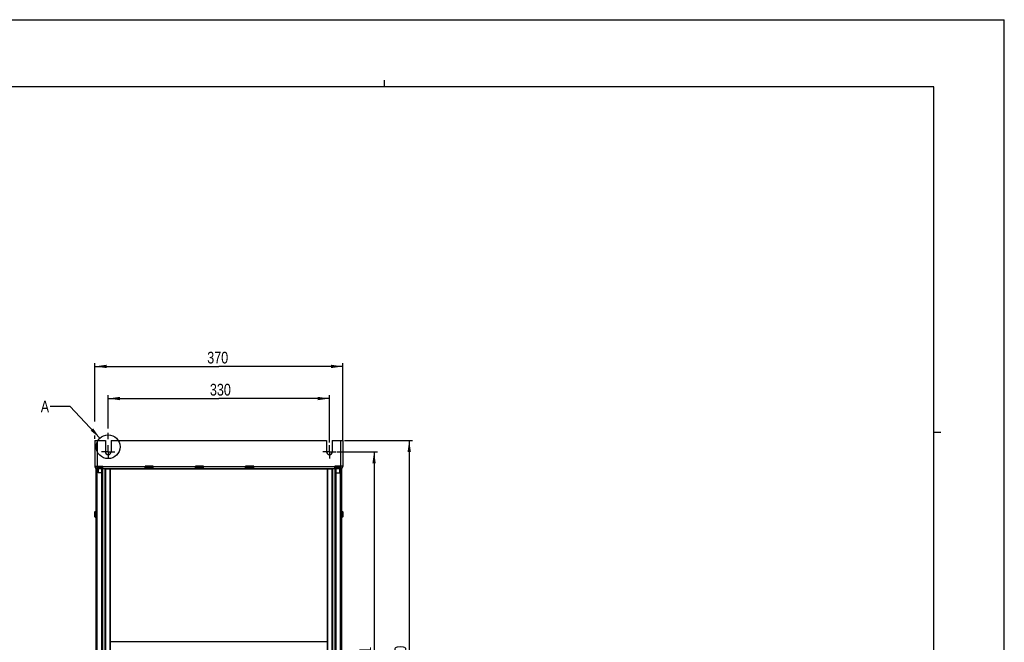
# Model space of a CAD drawing. Extents: x 0 to 594, y 0 to 420.
# Tile 126 of 126: x 300 to 594, y 234 to 420. Entities that reach past the tile are written whole.
import ezdxf

# ---------------------------------------------------------------- set-up
doc = ezdxf.new("R2010")
doc.units = 0
doc.header["$LTSCALE"] = 32.67
doc.linetypes.add('CENTER', pattern=[0.6, 0.375, -0.075, 0.075, -0.075])
doc.layers.get('0').update_dxf_attribs({"linetype": 'CONTINUOUS'})
doc.layers.add('DEFAULT_1', color=7, linetype='CENTER')
doc.styles.get("Standard").update_dxf_attribs({"font": 'txt', "width": 0.8})
doc.dimstyles.get("Standard").update_dxf_attribs({"dimtxt": 2.5, "dimasz": 2.5, "dimexe": 1.25, "dimexo": 0.625, "dimtad": 1, "dimcen": 2.5, "dimazin": 3, "dimtfac": 1, "dimtmove": 0, "dimatfit": 3})

# ---------------------------------------------------------------- blocks, each defined once
blk = doc.blocks.new('_FILLED')
at = {"color": 0, "linetype": 'BYBLOCK'}
blk.add_solid([(0, 0), (-1, 0.143), (-1, -0.143)], dxfattribs=at)
blk = doc.blocks.new('*D4')
at = {"color": 2, "linetype": 'CONTINUOUS'}
for p, q in [((326.6, 298.07), (326.6, 307.99)), ((326.6, 306.99), (359.6, 306.99)), ((392.6, 306.99), (359.6, 306.99)), ((392.6, 293.88), (392.6, 307.99)), ((326.6, 294.82), (326.6, 296.72))]:
    blk.add_line(p, q, dxfattribs=at)
at = {"color": 2, "linetype": 'CONTINUOUS', "xscale": 3.5, "yscale": 3.5, "zscale": 3.5, "rotation": 180}
blk.add_blockref('_FILLED', (326.6, 306.99), dxfattribs=at)
at = {"color": 2, "linetype": 'CONTINUOUS', "xscale": 3.5, "yscale": 3.5, "zscale": 3.5}
blk.add_blockref('_FILLED', (392.6, 306.99), dxfattribs=at)
at = {"color": 5, "linetype": 'CONTINUOUS', "width": 0.8}
blk.add_text('330', height=3.5, dxfattribs=at).set_placement((356.94, 307.87))
blk = doc.blocks.new('*D5')
at = {"color": 2, "linetype": 'CONTINUOUS'}
for p, q in [((394.96, 291.11), (406.93, 291.11)), ((405.93, 291.11), (405.93, 228.01)), ((405.93, 164.91), (405.93, 228.01)), ((395.06, 164.91), (406.93, 164.91))]:
    blk.add_line(p, q, dxfattribs=at)
at = {"color": 2, "linetype": 'CONTINUOUS', "xscale": 3.5, "yscale": 3.5, "zscale": 3.5}
for p, rotation in [((405.93, 291.11), 90), ((405.93, 164.91), 270)]:
    blk.add_blockref('_FILLED', p, dxfattribs=dict(at, rotation=rotation))
at = {"color": 5, "linetype": 'CONTINUOUS', "width": 0.8}
blk.add_text('631', height=3.5, rotation=90, dxfattribs=at).set_placement((405.05, 226.69))
blk = doc.blocks.new('*D7')
at = {"color": 2, "linetype": 'CONTINUOUS'}
for p, q in [((397.13, 294.51), (417.41, 294.51)), ((416.41, 294.51), (416.41, 228.51)), ((416.41, 162.51), (416.41, 228.51)), ((396.3, 162.51), (417.41, 162.51))]:
    blk.add_line(p, q, dxfattribs=at)
at = {"color": 2, "linetype": 'CONTINUOUS', "xscale": 3.5, "yscale": 3.5, "zscale": 3.5}
for p, rotation in [((416.41, 294.51), 90), ((416.41, 162.51), 270)]:
    blk.add_blockref('_FILLED', p, dxfattribs=dict(at, rotation=rotation))
at = {"color": 5, "linetype": 'CONTINUOUS', "width": 0.8}
blk.add_text('660', height=3.5, rotation=90, dxfattribs=at).set_placement((415.54, 227.01))
blk = doc.blocks.new('*D8')
at = {"color": 2, "linetype": 'CONTINUOUS'}
for p, q in [((322.6, 300.1), (322.6, 317.56)), ((396.6, 294.51), (396.6, 317.56)), ((322.6, 316.56), (359.6, 316.56)), ((396.6, 316.56), (359.6, 316.56)), ((322.6, 294.95), (322.6, 295.93))]:
    blk.add_line(p, q, dxfattribs=at)
at = {"color": 2, "linetype": 'CONTINUOUS', "xscale": 3.5, "yscale": 3.5, "zscale": 3.5, "rotation": 180}
blk.add_blockref('_FILLED', (322.6, 316.56), dxfattribs=at)
at = {"color": 2, "linetype": 'CONTINUOUS', "xscale": 3.5, "yscale": 3.5, "zscale": 3.5}
blk.add_blockref('_FILLED', (396.6, 316.56), dxfattribs=at)
at = {"color": 5, "linetype": 'CONTINUOUS', "width": 0.8}
blk.add_text('370', height=3.5, dxfattribs=at).set_placement((356.14, 317.44))

msp = doc.modelspace()

# ---------------------------------------------------------------- linework, layer by layer
at = {"color": 7, "linetype": 'CONTINUOUS'}
for p, q in [((0, 420), (594, 420)), ((594, 0), (594, 420)), ((573, 400), (21, 400)), ((573, 20), (573, 400)), ((322.604, 294.513), (322.604, 286.713)), ((322.604, 294.513), (325.754, 294.513)), ((323.304, 294.513), (323.304, 286.813)), ((325.754, 294.513), (325.754, 291.113)), ((327.454, 294.513), (327.454, 291.113)), ((327.454, 294.513), (391.754, 294.513)), ((391.754, 294.513), (391.754, 291.113)), ((393.454, 294.513), (393.454, 291.113)), ((393.454, 294.513), (396.604, 294.513)), ((395.904, 294.513), (395.904, 286.813)), ((396.604, 294.513), (396.604, 286.713)), ((322.604, 286.713), (322.633, 286.713)), ((322.633, 286.813), (322.633, 286.713)), ((322.633, 286.813), (325.004, 286.813)), ((322.924, 285.988), (322.924, 168.626)), ((322.924, 285.988), (323.304, 285.988)), ((323.004, 286.013), (323.004, 285.988)), ((323.004, 286.013), (323.104, 286.013)), ((323.024, 285.988), (323.024, 168.626)), ((323.081, 286.513), (323.081, 286.813)), ((323.081, 286.713), (396.128, 286.713)), ((323.094, 286.013), (323.094, 285.988)), ((323.104, 286.042), (323.104, 285.988)), ((323.204, 286.713), (323.204, 286.813)), ((323.204, 168.626), (323.204, 285.988)), ((323.304, 286.413), (325.004, 286.413)), ((323.304, 168.626), (323.304, 286.042)), ((325.004, 286.042), (323.304, 286.042)), ((395.904, 286.013), (323.304, 286.013)), ((323.355, 286.513), (325.004, 286.513)), ((323.504, 286.513), (323.504, 286.413)), ((323.604, 286.513), (323.604, 286.413)), ((323.604, 286.013), (323.604, 284.783)), ((323.704, 286.813), (323.704, 286.513)), ((324.564, 285.988), (324.564, 168.411)), ((324.564, 285.988), (324.964, 285.988)), ((324.594, 286.013), (324.594, 285.988)), ((324.604, 286.513), (324.604, 286.413)), ((324.664, 285.988), (324.664, 168.411)), ((324.764, 168.411), (324.764, 285.988)), ((324.964, 168.505), (324.964, 286.013)), ((325.004, 286.042), (325.004, 286.813)), ((325.564, 286.013), (325.564, 168.505)), ((325.564, 285.988), (393.644, 285.988)), ((325.764, 285.988), (325.764, 168.409)), ((327.144, 168.409), (327.144, 285.988)), ((327.244, 168.409), (327.244, 285.988)), ((337.604, 286.042), (337.604, 286.813)), ((340.004, 286.813), (337.604, 286.813)), ((340.004, 286.513), (337.604, 286.513)), ((337.604, 286.413), (340.004, 286.413)), ((340.004, 286.042), (337.604, 286.042)), ((340.004, 286.042), (340.004, 286.813)), ((352.604, 286.042), (352.604, 286.813)), ((355.004, 286.813), (352.604, 286.813)), ((355.004, 286.513), (352.604, 286.513)), ((352.604, 286.413), (355.004, 286.413)), ((355.004, 286.042), (352.604, 286.042)), ((355.004, 286.042), (355.004, 286.813)), ((367.604, 286.042), (367.604, 286.813)), ((370.004, 286.813), (367.604, 286.813)), ((370.004, 286.513), (367.604, 286.513)), ((367.604, 286.413), (370.004, 286.413)), ((370.004, 286.042), (367.604, 286.042)), ((370.004, 286.042), (370.004, 286.813)), ((391.964, 285.988), (391.964, 168.409)), ((392.064, 285.988), (392.064, 168.409)), ((393.444, 168.409), (393.444, 285.988)), ((393.644, 168.505), (393.644, 286.013)), ((394.204, 286.042), (394.204, 286.813)), ((396.575, 286.813), (394.204, 286.813)), ((394.204, 286.513), (395.854, 286.513)), ((395.904, 286.413), (394.204, 286.413)), ((395.904, 286.042), (394.204, 286.042)), ((394.244, 286.013), (394.244, 168.505)), ((394.244, 285.988), (394.644, 285.988)), ((394.444, 285.988), (394.444, 168.411)), ((394.544, 168.411), (394.544, 285.988)), ((394.604, 286.513), (394.604, 286.413)), ((394.614, 286.013), (394.614, 285.988)), ((394.644, 168.411), (394.644, 285.988)), ((395.504, 286.513), (395.504, 286.813)), ((395.604, 286.513), (395.604, 286.413)), ((395.604, 286.013), (395.604, 284.733)), ((395.704, 286.513), (395.704, 286.413)), ((395.904, 168.626), (395.904, 286.042)), ((395.904, 285.988), (396.284, 285.988)), ((396.004, 286.813), (396.004, 286.713)), ((396.004, 285.988), (396.004, 168.626)), ((396.104, 285.988), (396.104, 286.042)), ((396.104, 286.013), (396.204, 286.013)), ((396.114, 285.988), (396.114, 286.013)), ((396.128, 286.513), (396.128, 286.813)), ((396.184, 168.626), (396.184, 285.988)), ((396.204, 285.988), (396.204, 286.013)), ((396.284, 168.626), (396.284, 285.988)), ((396.575, 286.813), (396.575, 286.713)), ((396.575, 286.713), (396.604, 286.713)), ((324.564, 284.783), (323.604, 284.783)), ((395.604, 284.733), (394.644, 284.733)), ((322.514, 273.043), (322.514, 271.783)), ((322.684, 273.213), (322.684, 271.613)), ((322.684, 273.213), (322.924, 273.213)), ((322.684, 271.613), (322.924, 271.613)), ((396.524, 273.213), (396.284, 273.213)), ((396.524, 271.613), (396.284, 271.613)), ((396.524, 271.613), (396.524, 273.213)), ((396.694, 271.783), (396.694, 273.043)), ((327.244, 234.513), (391.964, 234.513))]:
    msp.add_line(p, q, dxfattribs=at)
at = {"color": 2, "linetype": 'CONTINUOUS'}
for p, q in [((409, 400), (409, 402)), ((315.252, 304.585), (309.252, 304.585)), ((324.119, 295.199), (315.252, 304.585)), ((573, 297), (575.1, 297))]:
    msp.add_line(p, q, dxfattribs=at)
at = {"color": 7, "linetype": 'CONTINUOUS'}
for points in [[(323.081, 286.65), (323.127, 286.606), (323.236, 286.538), (323.355, 286.513)], [(395.854, 286.513), (395.973, 286.539), (396.082, 286.606), (396.128, 286.65)]]:
    msp.add_lwpolyline(points, dxfattribs=at)
at = {"color": 2, "linetype": 'CONTINUOUS'}
msp.add_circle((326.561, 292.614), 3.556, dxfattribs=at)
at = {"color": 7, "linetype": 'CONTINUOUS'}
for centre, radius, start, end in [((326.604, 291.113), 0.85, 180, 360), ((392.604, 291.113), 0.85, 180, 360), ((323.304, 286.713), 0.7, 180, 270), ((323.304, 286.713), 0.671, 180, 270), ((323.304, 286.713), 0.3, 221.81031, 270), ((323.404, 286.713), 0.2, 180, 269.99731), ((395.804, 286.713), 0.2, 270, 360), ((395.904, 286.713), 0.7, 270, 360), ((395.904, 286.713), 0.671, 270, 360), ((395.904, 286.713), 0.3, 270, 318.18969), ((322.684, 273.043), 0.17, 90, 180), ((322.684, 271.783), 0.17, 180, 270), ((396.524, 273.043), 0.17, 0, 90), ((396.524, 271.783), 0.17, 270, 360)]:
    msp.add_arc(centre, radius, start, end, dxfattribs=at)
at = {"color": 2, "linetype": 'CONTINUOUS'}
msp.add_solid([(321.352, 297.4), (324.119, 295.199), (322.079, 298.086)], dxfattribs=at)
at = {"layer": 'DEFAULT_1', "color": 7, "linetype": 'CENTER'}
for p, q in [((326.604, 291.113), (324.604, 291.113)), ((326.604, 291.113), (326.604, 293.113)), ((326.604, 291.113), (326.604, 289.113)), ((326.604, 291.113), (328.604, 291.113)), ((392.604, 291.113), (390.604, 291.113)), ((392.604, 291.113), (392.604, 293.113)), ((392.604, 291.113), (392.604, 289.113)), ((392.604, 291.113), (394.604, 291.113))]:
    msp.add_line(p, q, dxfattribs=at)

# ---------------------------------------------------------------- texts
at = {"color": 5, "linetype": 'CONTINUOUS', "width": 0.8}
msp.add_text('A', height=3.5, dxfattribs=at).set_placement((306.452, 302.835))

# ---------------------------------------------------------------- dimensions: what is measured, and where the dimension line sits
at = {"color": 2, "linetype": 'CONTINUOUS'}
for base, p1, p2, picture, middle in [((396.604, 316.561), (322.604, 294.948), (396.604, 294.513), '*D8', (360.342, 319.186)), ((392.604, 306.992), (326.604, 294.823), (392.604, 293.883), '*D4', (361.144, 309.617))]:
    dim = msp.add_linear_dim(base=base, p1=p1, p2=p2, dimstyle='Standard', dxfattribs=at)
    dim.commit()
    dim.dimension.update_dxf_attribs({"geometry": picture, "text_midpoint": middle, "dimtype": 128})
for base, p1, p2, picture, middle in [((416.41, 162.513), (397.133, 294.513), (396.302, 162.513), '*D7', (413.785, 231.213)), ((405.927, 164.913), (394.956, 291.113), (395.056, 164.913), '*D5', (403.302, 230.894))]:
    dim = msp.add_linear_dim(base=base, p1=p1, p2=p2, angle=270, dimstyle='Standard', dxfattribs=at)
    dim.commit()
    dim.dimension.update_dxf_attribs({"geometry": picture, "text_midpoint": middle, "dimtype": 128})

doc.saveas('drawing.dxf')
